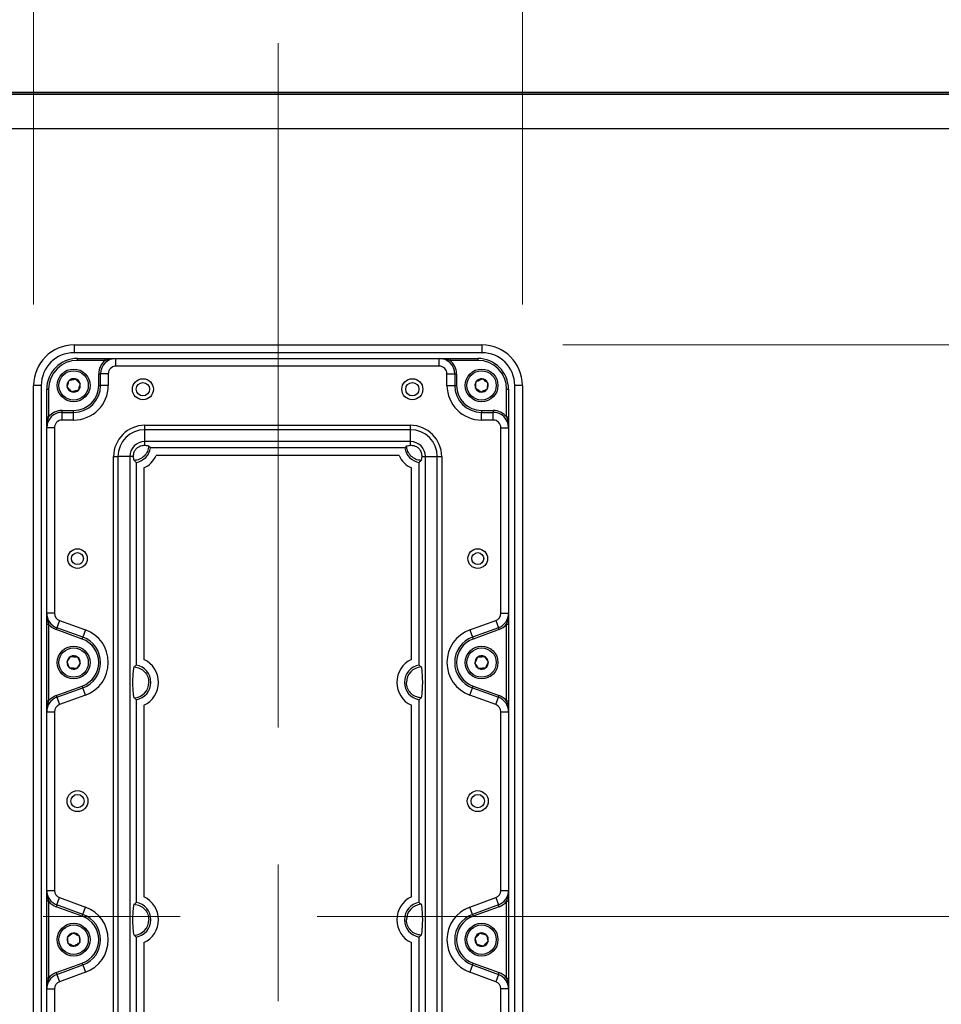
# Model space of a CAD drawing. Header units: inches. Extents: x 0.2 to 16.8, y 0.1 to 10.9.
# Tile 37 of 76: x 13.043 to 13.716, y 4.311 to 5.031. Entities that reach past the tile are written whole.
import ezdxf

# ---------------------------------------------------------------- set-up
doc = ezdxf.new("R2010")
doc.units = ezdxf.units.IN
doc.header["$MEASUREMENT"] = 0
doc.linetypes.add('CENTERX2', pattern=[0.8, 0.5, -0.1, 0.1, -0.1])
doc.styles.add('SLDTEXTSTYLE0', font='TXT', dxfattribs={"width": 0.75})
doc.dimstyles.new('SLDDIMSTYLE16', dxfattribs={"dimtxt": 0.11811, "dimasz": 0.098425, "dimexe": 0, "dimexo": 0.0625, "dimgap": 0.029528, "dimtad": 0, "dimtih": 1, "dimtoh": 1, "dimdec": 0, "dimlfac": 355.6, "dimrnd": 1e-09, "dimzin": 12, "dimdsep": 46, "dimtxsty": 'SLDTEXTSTYLE0', "dimsah": 1, "dimcen": 0.09, "dimadec": 0, "dimazin": 3, "dimtfac": 1, "dimtdec": 0, "dimtofl": 0, "dimtmove": 0, "dimatfit": 3, "dimfxl": 0, "dimfrac": 2, "dimtolj": 1, "dimtzin": 12, "dimarcsym": 0})
doc.dimstyles.new('SLDDIMSTYLE17', dxfattribs={"dimtxt": 0.11811, "dimasz": 0.098425, "dimexe": 0, "dimexo": 0.0625, "dimgap": 0.029528, "dimtad": 0, "dimtih": 1, "dimtoh": 1, "dimdec": 0, "dimlfac": 355.6, "dimrnd": 1e-09, "dimzin": 12, "dimdsep": 46, "dimtxsty": 'SLDTEXTSTYLE0', "dimsah": 1, "dimcen": 0.09, "dimadec": 0, "dimazin": 3, "dimtfac": 1, "dimtdec": 0, "dimtofl": 0, "dimtmove": 0, "dimatfit": 3, "dimfxl": 0, "dimfrac": 2, "dimtolj": 1, "dimtzin": 12, "dimarcsym": 0})
doc.dimstyles.new('SLDDIMSTYLE18', dxfattribs={"dimtxt": 0.11811, "dimasz": 0.098425, "dimexe": 0, "dimexo": 0.0625, "dimgap": 0.029528, "dimtad": 0, "dimtih": 1, "dimtoh": 1, "dimdec": 0, "dimlfac": 355.6, "dimrnd": 1e-09, "dimzin": 12, "dimdsep": 46, "dimtxsty": 'SLDTEXTSTYLE0', "dimsah": 1, "dimcen": 0.09, "dimadec": 0, "dimazin": 3, "dimtfac": 1, "dimtdec": 0, "dimtofl": 0, "dimtmove": 0, "dimatfit": 3, "dimfxl": 0, "dimfrac": 2, "dimtolj": 1, "dimtzin": 12, "dimarcsym": 0})

# ---------------------------------------------------------------- blocks, each defined once
blk = doc.blocks.new('_D_16')
at = {"color": 7, "linetype": 'Continuous', "lineweight": 0}
for p, q in [((12.94271, 6.39308), (12.90672, 6.39308)), ((12.90672, 6.39308), (12.90672, 6.20558)), ((13.24815, 6.39308), (13.28414, 6.39308)), ((13.28414, 6.39308), (13.28414, 6.20558)), ((11.94669, 4.43441), (11.94669, 6.35838)), ((13.94463, 4.43441), (13.94463, 6.35838)), ((11.94669, 6.29933), (12.58498, 6.29933)), ((13.94463, 6.29933), (13.34408, 6.29933)), ((12.90672, 6.20558), (12.94271, 6.20558)), ((13.28414, 6.20558), (13.24815, 6.20558))]:
    blk.add_line(p, q, dxfattribs=at)
at = {"color": 7, "linetype": 'Continuous', "lineweight": 18}
for points in [[(11.94669, 6.29933), (12.04512, 6.27964), (12.04512, 6.31901)], [(13.94463, 6.29933), (13.8462, 6.31901), (13.8462, 6.27964)]]:
    blk.add_solid(points, dxfattribs=at)
at = {"color": 7, "linetype": 'Continuous', "lineweight": 18, "char_height": 0.11811, "attachment_point": 1, "style": 'SLDTEXTSTYLE0'}
for s, insert in [('710', (12.60892, 6.35783)), ('28.0', (12.94271, 6.35783))]:
    blk.add_mtext(s, dxfattribs=dict(at, insert=insert))
blk = doc.blocks.new('_D_17')
at = {"color": 7, "linetype": 'Continuous', "lineweight": 0}
for p, q in [((14.68321, 5.33805), (14.64722, 5.33805)), ((14.64722, 5.33805), (14.64722, 5.15055)), ((14.90139, 5.33805), (14.93737, 5.33805)), ((14.93737, 5.33805), (14.93737, 5.15055)), ((13.05287, 4.82249), (13.05287, 5.2096)), ((13.41002, 4.82249), (13.41002, 5.2096)), ((13.05287, 5.15055), (13.41002, 5.15055)), ((13.41002, 5.15055), (14.28541, 5.15055)), ((14.64722, 5.15055), (14.68321, 5.15055)), ((14.93737, 5.15055), (14.90139, 5.15055))]:
    blk.add_line(p, q, dxfattribs=at)
at = {"color": 7, "linetype": 'Continuous', "lineweight": 18}
for points in [[(13.05287, 5.15055), (13.1513, 5.13086), (13.1513, 5.17023)], [(13.41002, 5.15055), (13.31159, 5.17023), (13.31159, 5.13086)]]:
    blk.add_solid(points, dxfattribs=at)
at = {"color": 7, "linetype": 'Continuous', "lineweight": 18, "char_height": 0.11811, "attachment_point": 1, "style": 'SLDTEXTSTYLE0'}
for s, insert in [('127', (14.34943, 5.3028)), ('5.0', (14.68321, 5.3028)), ('2 PLACES', (14.30936, 5.09131))]:
    blk.add_mtext(s, dxfattribs=dict(at, insert=insert))
blk = doc.blocks.new('_D_18')
at = {"color": 7, "linetype": 'Continuous', "lineweight": 0}
for p, q in [((13.43954, 4.79296), (14.72045, 4.79296)), ((14.66139, 4.79296), (14.66139, 4.66947)), ((14.68321, 4.64548), (14.64722, 4.64548)), ((14.64722, 4.64548), (14.64722, 4.45798)), ((14.90139, 4.64548), (14.93737, 4.64548)), ((14.93737, 4.64548), (14.93737, 4.45798)), ((14.64722, 4.45798), (14.68321, 4.45798)), ((14.93737, 4.45798), (14.90139, 4.45798)), ((14.66139, 4.12648), (14.66139, 4.24649)), ((13.43954, 4.12648), (14.72045, 4.12648))]:
    blk.add_line(p, q, dxfattribs=at)
at = {"color": 7, "linetype": 'Continuous', "lineweight": 18}
for points in [[(14.66139, 4.79296), (14.64171, 4.69454), (14.68108, 4.69454)], [(14.66139, 4.12648), (14.68108, 4.22491), (14.64171, 4.22491)]]:
    blk.add_solid(points, dxfattribs=at)
at = {"color": 7, "linetype": 'Continuous', "lineweight": 18, "char_height": 0.11811, "attachment_point": 1, "style": 'SLDTEXTSTYLE0'}
for s, insert in [('237', (14.34943, 4.61023)), ('9.3', (14.68321, 4.61023)), ('2 PLACES', (14.30936, 4.39874))]:
    blk.add_mtext(s, dxfattribs=dict(at, insert=insert))

msp = doc.modelspace()

# ---------------------------------------------------------------- linework, layer by layer
at = {"color": 7, "linetype": 'CENTERX2', "lineweight": 18}
for p, q in [((13.23145, 5.01343), (13.23145, 3.90601)), ((11.65993, 4.37535), (14.21278, 4.37535))]:
    msp.add_line(p, q, dxfattribs=at)
at = {"color": 7, "linetype": 'Continuous', "lineweight": 25}
for p, q in [((14.03963, 4.97743), (11.85169, 4.97743)), ((11.85169, 4.97743), (14.03963, 4.97743)), ((11.85169, 4.97616), (14.03963, 4.97616)), ((14.03963, 4.95099), (11.85169, 4.95099)), ((13.0824, 4.79296), (13.38049, 4.79296)), ((13.0824, 4.79296), (13.0824, 4.78734)), ((13.38049, 4.79296), (13.38049, 4.78734)), ((13.38049, 4.78734), (13.0824, 4.78734)), ((13.08493, 4.78171), (13.08493, 4.78312)), ((13.08493, 4.78312), (13.1051, 4.78312)), ((13.1051, 4.78171), (13.08493, 4.78171)), ((13.1051, 4.78171), (13.1051, 4.78312)), ((13.11305, 4.77749), (13.11305, 4.78312)), ((13.11305, 4.78312), (13.34927, 4.78312)), ((13.34927, 4.77749), (13.11305, 4.77749)), ((13.34927, 4.77749), (13.34927, 4.78312)), ((13.35723, 4.78312), (13.35723, 4.78171)), ((13.35723, 4.78312), (13.37739, 4.78312)), ((13.37739, 4.78171), (13.35723, 4.78171)), ((13.37739, 4.78312), (13.37739, 4.78171)), ((13.1004, 4.77187), (13.1018, 4.77187)), ((13.1004, 4.76343), (13.1004, 4.77187)), ((13.10743, 4.77187), (13.1018, 4.77187)), ((13.1018, 4.76343), (13.1018, 4.77187)), ((13.10743, 4.77187), (13.10743, 4.76343)), ((13.3549, 4.76343), (13.3549, 4.77187)), ((13.3549, 4.77187), (13.36052, 4.77187)), ((13.36052, 4.77187), (13.36052, 4.76343)), ((13.36052, 4.77187), (13.36193, 4.77187)), ((13.36193, 4.77187), (13.36193, 4.76343)), ((13.05287, 4.15601), (13.05287, 4.76343)), ((13.0585, 4.76343), (13.05287, 4.76343)), ((13.0585, 4.76343), (13.0585, 4.15601)), ((13.1004, 4.76343), (13.1018, 4.76343)), ((13.10743, 4.76343), (13.1018, 4.76343)), ((13.3549, 4.76343), (13.36052, 4.76343)), ((13.36052, 4.76343), (13.36193, 4.76343)), ((13.41002, 4.76343), (13.40439, 4.76343)), ((13.40439, 4.15601), (13.40439, 4.76343)), ((13.41002, 4.76343), (13.41002, 4.15601)), ((13.06243, 4.76062), (13.06384, 4.76062)), ((13.06243, 4.74045), (13.06243, 4.76062)), ((13.06384, 4.76062), (13.06384, 4.74045)), ((13.39849, 4.74045), (13.39849, 4.76062)), ((13.39849, 4.76062), (13.39989, 4.76062)), ((13.39989, 4.76062), (13.39989, 4.74045)), ((13.07368, 4.74375), (13.07368, 4.74515)), ((13.07368, 4.74515), (13.08212, 4.74515)), ((13.07368, 4.73812), (13.07368, 4.74375)), ((13.07368, 4.74375), (13.08212, 4.74375)), ((13.08212, 4.74375), (13.08212, 4.74515)), ((13.08212, 4.73812), (13.08212, 4.74375)), ((13.38021, 4.74515), (13.38864, 4.74515)), ((13.38021, 4.74515), (13.38021, 4.74375)), ((13.38021, 4.73812), (13.38021, 4.74375)), ((13.38021, 4.74375), (13.38864, 4.74375)), ((13.38864, 4.74515), (13.38864, 4.74375)), ((13.38864, 4.73812), (13.38864, 4.74375)), ((13.06243, 4.74045), (13.06384, 4.74045)), ((13.08212, 4.73812), (13.07368, 4.73812)), ((13.13414, 4.73427), (13.32818, 4.73427)), ((13.13414, 4.73104), (13.13414, 4.73427)), ((13.32818, 4.73104), (13.32818, 4.73427)), ((13.38864, 4.73812), (13.38021, 4.73812)), ((13.39849, 4.74045), (13.39989, 4.74045)), ((13.06806, 4.7325), (13.06243, 4.7325)), ((13.06243, 4.59695), (13.06243, 4.7325)), ((13.06806, 4.7325), (13.06806, 4.59695)), ((13.32818, 4.73104), (13.13414, 4.73104)), ((13.13414, 4.7224), (13.13414, 4.73104)), ((13.32818, 4.7224), (13.32818, 4.73104)), ((13.39427, 4.59695), (13.39427, 4.7325)), ((13.39427, 4.7325), (13.39989, 4.7325)), ((13.39989, 4.7325), (13.39989, 4.59695)), ((13.32818, 4.7224), (13.13414, 4.7224)), ((13.13414, 4.71966), (13.13414, 4.7224)), ((13.32818, 4.71966), (13.32818, 4.7224)), ((13.324, 4.71774), (13.13833, 4.71774)), ((13.3199, 4.71212), (13.14243, 4.71212)), ((13.11129, 4.20803), (13.11129, 4.71141)), ((13.11129, 4.71141), (13.11451, 4.71141)), ((13.11451, 4.71141), (13.11451, 4.20803)), ((13.12315, 4.71141), (13.11451, 4.71141)), ((13.12315, 4.71141), (13.12315, 4.20803)), ((13.12589, 4.71141), (13.12315, 4.71141)), ((13.12781, 4.70722), (13.12781, 4.55905)), ((13.33451, 4.55905), (13.33451, 4.70722)), ((13.33643, 4.71141), (13.33918, 4.71141)), ((13.33918, 4.71141), (13.34781, 4.71141)), ((13.33918, 4.20803), (13.33918, 4.71141)), ((13.34781, 4.20803), (13.34781, 4.71141)), ((13.34781, 4.71141), (13.35104, 4.71141)), ((13.35104, 4.71141), (13.35104, 4.20803)), ((13.13344, 4.70313), (13.13344, 4.56315)), ((13.32889, 4.56315), (13.32889, 4.70313)), ((13.06806, 4.59695), (13.06243, 4.59695)), ((13.39427, 4.59695), (13.39989, 4.59695)), ((13.07176, 4.59166), (13.06984, 4.58638)), ((13.07176, 4.59166), (13.09078, 4.58474)), ((13.37155, 4.58474), (13.39057, 4.59166)), ((13.39057, 4.59166), (13.39249, 4.58638)), ((13.06243, 4.58899), (13.06384, 4.58899)), ((13.06243, 4.53292), (13.06243, 4.58899)), ((13.06384, 4.58899), (13.06384, 4.53292)), ((13.06935, 4.58506), (13.06984, 4.58638)), ((13.08837, 4.57814), (13.06935, 4.58506)), ((13.08885, 4.57946), (13.06984, 4.58638)), ((13.09078, 4.58474), (13.08885, 4.57946)), ((13.37155, 4.58474), (13.37347, 4.57946)), ((13.39249, 4.58638), (13.37347, 4.57946)), ((13.39297, 4.58506), (13.37395, 4.57814)), ((13.39297, 4.58506), (13.39249, 4.58638)), ((13.39849, 4.58899), (13.39989, 4.58899)), ((13.39849, 4.53292), (13.39849, 4.58899)), ((13.39989, 4.58899), (13.39989, 4.53292)), ((13.08837, 4.57814), (13.08885, 4.57946)), ((13.37347, 4.57946), (13.37395, 4.57814)), ((13.06935, 4.53686), (13.08837, 4.54378)), ((13.06984, 4.53554), (13.08885, 4.54246)), ((13.08837, 4.54378), (13.08885, 4.54246)), ((13.09078, 4.53718), (13.08885, 4.54246)), ((13.37155, 4.53718), (13.37347, 4.54246)), ((13.37347, 4.54246), (13.37395, 4.54378)), ((13.37347, 4.54246), (13.39249, 4.53554)), ((13.37395, 4.54378), (13.39297, 4.53686)), ((13.06243, 4.53292), (13.06384, 4.53292)), ((13.06935, 4.53686), (13.06984, 4.53554)), ((13.06984, 4.53554), (13.07176, 4.53025)), ((13.09078, 4.53718), (13.07176, 4.53025)), ((13.12781, 4.53381), (13.12781, 4.38563)), ((13.33451, 4.38563), (13.33451, 4.53381)), ((13.39057, 4.53025), (13.37155, 4.53718)), ((13.39057, 4.53025), (13.39249, 4.53554)), ((13.39249, 4.53554), (13.39297, 4.53686)), ((13.39849, 4.53292), (13.39989, 4.53292)), ((13.06243, 4.39447), (13.06243, 4.52497)), ((13.06243, 4.52497), (13.06806, 4.52497)), ((13.06806, 4.52497), (13.06806, 4.39447)), ((13.13344, 4.52971), (13.13344, 4.38973)), ((13.32889, 4.38973), (13.32889, 4.52971)), ((13.39427, 4.39447), (13.39427, 4.52497)), ((13.39427, 4.52497), (13.39989, 4.52497)), ((13.39989, 4.52497), (13.39989, 4.39447)), ((13.06243, 4.39447), (13.06806, 4.39447)), ((13.06984, 4.3839), (13.07176, 4.38919)), ((13.07176, 4.38919), (13.09078, 4.38227)), ((13.37155, 4.38227), (13.39057, 4.38919)), ((13.39057, 4.38919), (13.39249, 4.3839)), ((13.39427, 4.39447), (13.39989, 4.39447)), ((13.06384, 4.38652), (13.06243, 4.38652)), ((13.06243, 4.33045), (13.06243, 4.38652)), ((13.06384, 4.38652), (13.06384, 4.33045)), ((13.06984, 4.3839), (13.06935, 4.38258)), ((13.08837, 4.37566), (13.06935, 4.38258)), ((13.08885, 4.37698), (13.06984, 4.3839)), ((13.08885, 4.37698), (13.09078, 4.38227)), ((13.37347, 4.37698), (13.37155, 4.38227)), ((13.39249, 4.3839), (13.37347, 4.37698)), ((13.39297, 4.38258), (13.37395, 4.37566)), ((13.39297, 4.38258), (13.39249, 4.3839)), ((13.39849, 4.38652), (13.39989, 4.38652)), ((13.39849, 4.33045), (13.39849, 4.38652)), ((13.39989, 4.38652), (13.39989, 4.33045)), ((13.08885, 4.37698), (13.08837, 4.37566)), ((13.37347, 4.37698), (13.37395, 4.37566)), ((13.12781, 4.36039), (13.12781, 4.21222)), ((13.33451, 4.21222), (13.33451, 4.36039)), ((13.13344, 4.35629), (13.13344, 4.21632)), ((13.32889, 4.21632), (13.32889, 4.35629)), ((13.06935, 4.33439), (13.08837, 4.34131)), ((13.06984, 4.33306), (13.08885, 4.33999)), ((13.08885, 4.33999), (13.08837, 4.34131)), ((13.08885, 4.33999), (13.09078, 4.3347)), ((13.37347, 4.33999), (13.37155, 4.3347)), ((13.37347, 4.33999), (13.37395, 4.34131)), ((13.37347, 4.33999), (13.39249, 4.33306)), ((13.37395, 4.34131), (13.39297, 4.33439)), ((13.06935, 4.33439), (13.06984, 4.33306)), ((13.06984, 4.33306), (13.07176, 4.32778)), ((13.09078, 4.3347), (13.07176, 4.32778)), ((13.39057, 4.32778), (13.37155, 4.3347)), ((13.39249, 4.33306), (13.39057, 4.32778)), ((13.39249, 4.33306), (13.39297, 4.33439)), ((13.06384, 4.33045), (13.06243, 4.33045)), ((13.39849, 4.33045), (13.39989, 4.33045)), ((13.06243, 4.32249), (13.06806, 4.32249)), ((13.06243, 4.18694), (13.06243, 4.32249)), ((13.06806, 4.32249), (13.06806, 4.18694)), ((13.39427, 4.18694), (13.39427, 4.32249)), ((13.39989, 4.32249), (13.39427, 4.32249)), ((13.39989, 4.32249), (13.39989, 4.18694))]:
    msp.add_line(p, q, dxfattribs=at)
for centre, radius in [((13.08212, 4.76343), 0.01195), ((13.08212, 4.76343), 0.01072), ((13.38021, 4.76343), 0.01195), ((13.38021, 4.76343), 0.01072), ((13.13274, 4.76062), 0.00767), ((13.13274, 4.76062), 0.00486), ((13.32959, 4.76062), 0.00767), ((13.32959, 4.76062), 0.00486), ((13.08493, 4.63689), 0.00717), ((13.08493, 4.63689), 0.00436), ((13.37739, 4.63689), 0.00717), ((13.37739, 4.63689), 0.00436), ((13.08212, 4.56096), 0.01195), ((13.08212, 4.56096), 0.01072), ((13.38021, 4.56096), 0.01195), ((13.38021, 4.56096), 0.01072), ((13.08493, 4.45972), 0.00767), ((13.37739, 4.45972), 0.00767), ((13.08493, 4.45972), 0.00486), ((13.37739, 4.45972), 0.00486), ((13.08212, 4.35848), 0.01195), ((13.08212, 4.35848), 0.01072), ((13.38021, 4.35848), 0.01195), ((13.38021, 4.35848), 0.01072)]:
    msp.add_circle(centre, radius, dxfattribs=at)
for centre, radius, start, end in [((13.0824, 4.76343), 0.02953, 90, 180), ((13.38049, 4.76343), 0.02953, 0, 90), ((13.0824, 4.76343), 0.0239, 90, 180), ((13.38049, 4.76343), 0.0239, 0, 90), ((13.08493, 4.76062), 0.0225, 90, 180), ((13.08493, 4.76062), 0.02109, 90, 180), ((13.11305, 4.77187), 0.01265, 128.94244, 180), ((13.11305, 4.77187), 0.01125, 90, 180), ((13.11305, 4.77187), 0.00562, 90, 180), ((13.34927, 4.77187), 0.01125, 0, 90), ((13.34927, 4.77187), 0.00562, 0, 90), ((13.34927, 4.77187), 0.01265, 0, 51.05756), ((13.37739, 4.76062), 0.0225, 0, 90), ((13.37739, 4.76062), 0.02109, 0, 90), ((13.08212, 4.76343), 0.00487, 135.3406, 195.3406), ((13.08212, 4.76343), 0.00487, 75.3406, 135.3406), ((13.08212, 4.76343), 0.02531, 270, 0), ((13.08212, 4.76343), 0.01969, 270, 0), ((13.08212, 4.76343), 0.01828, 270, 0), ((13.08212, 4.76343), 0.00487, 15.3406, 75.3406), ((13.08212, 4.76343), 0.00487, 315.3406, 15.3406), ((13.38021, 4.76343), 0.02531, 180, 270), ((13.38021, 4.76343), 0.01969, 180, 270), ((13.38021, 4.76343), 0.01828, 180, 270), ((13.38021, 4.76343), 0.00487, 145.3406, 205.3406), ((13.38021, 4.76343), 0.00487, 85.3406, 145.3406), ((13.38021, 4.76343), 0.00487, 25.3406, 85.3406), ((13.38021, 4.76343), 0.00487, 325.3406, 25.3406), ((13.08212, 4.76343), 0.00487, 195.3406, 255.3406), ((13.08212, 4.76343), 0.00487, 255.3406, 315.3406), ((13.38021, 4.76343), 0.00487, 205.3406, 265.3406), ((13.38021, 4.76343), 0.00487, 265.3406, 325.3406), ((13.07368, 4.7325), 0.01125, 90, 180), ((13.07368, 4.7325), 0.01265, 90, 141.05756), ((13.38864, 4.7325), 0.01265, 38.94244, 90), ((13.38864, 4.7325), 0.01125, 0, 90), ((13.07368, 4.7325), 0.00562, 90, 180), ((13.13414, 4.71141), 0.02286, 90, 180), ((13.32818, 4.71141), 0.02286, 0, 90), ((13.38864, 4.7325), 0.00562, 0, 90), ((13.13414, 4.71141), 0.01963, 90, 180), ((13.32818, 4.71141), 0.01963, 0, 90), ((13.13414, 4.71141), 0.011, 90, 180), ((13.32818, 4.71141), 0.011, 0, 90), ((13.12571, 4.71984), 0.0128, 279.46821, 350.53179), ((13.12571, 4.71984), 0.01842, 294.81027, 335.18973), ((13.33662, 4.71984), 0.01842, 204.81027, 245.18973), ((13.33662, 4.71984), 0.0128, 189.46821, 260.53179), ((13.07368, 4.59695), 0.01125, 180, 250), ((13.07368, 4.59695), 0.00562, 180, 250), ((13.38864, 4.59695), 0.00562, 290, 0), ((13.38864, 4.59695), 0.01125, 290, 0), ((13.07368, 4.59695), 0.01265, 218.94244, 250), ((13.08212, 4.56096), 0.02531, 290, 70), ((13.38021, 4.56096), 0.02531, 110, 250), ((13.38864, 4.59695), 0.01265, 290, 321.05756), ((13.08212, 4.56096), 0.01828, 290, 70), ((13.08212, 4.56096), 0.01969, 290, 70), ((13.38021, 4.56096), 0.01969, 110, 250), ((13.38021, 4.56096), 0.01828, 110, 250), ((13.08212, 4.56096), 0.00487, 175.3406, 235.3406), ((13.08212, 4.56096), 0.00487, 115.3406, 175.3406), ((13.08212, 4.56096), 0.00487, 55.3406, 115.3406), ((13.08212, 4.56096), 0.00487, 355.3406, 55.3406), ((13.12571, 4.54643), 0.01842, 294.81027, 65.18973), ((13.33662, 4.54643), 0.01842, 114.81027, 245.18973), ((13.38021, 4.56096), 0.00487, 125.3406, 185.3406), ((13.38021, 4.56096), 0.00487, 65.3406, 125.3406), ((13.38021, 4.56096), 0.00487, 5.3406, 65.3406), ((13.38021, 4.56096), 0.00487, 305.3406, 5.3406), ((13.08212, 4.56096), 0.00487, 235.3406, 295.3406), ((13.08212, 4.56096), 0.00487, 295.3406, 355.3406), ((13.12571, 4.54643), 0.0128, 279.46821, 80.53179), ((13.33662, 4.54643), 0.0128, 99.46821, 260.53179), ((13.33662, 4.54643), 0.01132, 93.19882, 180), ((13.38021, 4.56096), 0.00487, 185.3406, 245.3406), ((13.38021, 4.56096), 0.00487, 245.3406, 305.3406), ((13.12571, 4.54643), 0.01132, 273.19882, 0), ((13.07368, 4.52497), 0.01125, 110, 180), ((13.07368, 4.52497), 0.01265, 110, 141.05756), ((13.38864, 4.52497), 0.01125, 0, 70), ((13.38864, 4.52497), 0.01265, 38.94244, 70), ((13.07368, 4.52497), 0.00562, 110, 180), ((13.38864, 4.52497), 0.00562, 0, 70), ((13.07368, 4.39447), 0.01125, 180, 250), ((13.07368, 4.39447), 0.00562, 180, 250), ((13.12571, 4.37301), 0.01842, 294.81027, 65.18973), ((13.33662, 4.37301), 0.01842, 114.81027, 245.18973), ((13.38864, 4.39447), 0.00562, 290, 0), ((13.38864, 4.39447), 0.01125, 290, 0), ((13.07368, 4.39447), 0.01265, 218.94244, 250), ((13.08212, 4.35848), 0.02531, 290, 70), ((13.12571, 4.37301), 0.0128, 279.46821, 80.53179), ((13.33662, 4.37301), 0.0128, 99.46821, 260.53179), ((13.33662, 4.37301), 0.01132, 93.19882, 180), ((13.38021, 4.35848), 0.02531, 110, 250), ((13.38864, 4.39447), 0.01265, 290, 321.05756), ((13.08212, 4.35848), 0.01828, 290, 70), ((13.08212, 4.35848), 0.01969, 290, 70), ((13.38021, 4.35848), 0.01969, 110, 250), ((13.38021, 4.35848), 0.01828, 110, 250), ((13.12571, 4.37301), 0.01132, 273.19882, 0), ((13.08212, 4.35848), 0.00487, 155.3406, 215.3406), ((13.08212, 4.35848), 0.00487, 95.3406, 155.3406), ((13.08212, 4.35848), 0.00487, 35.3406, 95.3406), ((13.08212, 4.35848), 0.00487, 335.3406, 35.3406), ((13.38021, 4.35848), 0.00487, 165.3406, 225.3406), ((13.38021, 4.35848), 0.00487, 105.3406, 165.3406), ((13.38021, 4.35848), 0.00487, 45.3406, 105.3406), ((13.38021, 4.35848), 0.00487, 345.3406, 45.3406), ((13.08212, 4.35848), 0.00487, 215.3406, 275.3406), ((13.08212, 4.35848), 0.00487, 275.3406, 335.3406), ((13.38021, 4.35848), 0.00487, 225.3406, 285.3406), ((13.38021, 4.35848), 0.00487, 285.3406, 345.3406), ((13.07368, 4.32249), 0.01125, 110, 180), ((13.07368, 4.32249), 0.01265, 110, 141.05756), ((13.38864, 4.32249), 0.01125, 0, 70), ((13.38864, 4.32249), 0.01265, 38.94244, 70), ((13.07368, 4.32249), 0.00562, 110, 180), ((13.38864, 4.32249), 0.00562, 0, 70)]:
    msp.add_arc(centre, radius, start, end, dxfattribs=at)
for points, knots in [([(13.1051, 4.78171), (13.10589, 4.78195), (13.10851, 4.78272), (13.11118, 4.78312), (13.11304, 4.78312), (13.11305, 4.78312)], [0, 0, 0, 0, 0.303332, 0.995651, 1, 1, 1, 1]), ([(13.1051, 4.78312), (13.10603, 4.78312), (13.10885, 4.78312), (13.11136, 4.78312), (13.11304, 4.78312), (13.11305, 4.78312)], [0, 0, 0, 0, 0.327533, 0.996087, 1, 1, 1, 1]), ([(13.34927, 4.78312), (13.34928, 4.78312), (13.35115, 4.78312), (13.35382, 4.78272), (13.35643, 4.78195), (13.35723, 4.78171)], [0, 0, 0, 0, 0.004349, 0.696668, 1, 1, 1, 1]), ([(13.34927, 4.78312), (13.34928, 4.78312), (13.35096, 4.78312), (13.35348, 4.78312), (13.3563, 4.78312), (13.35723, 4.78312)], [0, 0, 0, 0, 0.003913, 0.672467, 1, 1, 1, 1]), ([(13.07742, 4.76214), (13.07749, 4.76241), (13.07769, 4.76316), (13.07805, 4.76455), (13.0784, 4.7659), (13.07859, 4.76663), (13.07865, 4.76686)], [0, 0, 0, 0, 0.1809422, 0.5062926, 0.8439745, 1, 1, 1, 1]), ([(13.07865, 4.76686), (13.07933, 4.76704), (13.08048, 4.76736), (13.08215, 4.76782), (13.08298, 4.76804), (13.08335, 4.76815)], [0, 0, 0, 0, 0.439117, 0.751367, 1, 1, 1, 1]), ([(13.08335, 4.76815), (13.08385, 4.76766), (13.0847, 4.76682), (13.08593, 4.7656), (13.08654, 4.76499), (13.08682, 4.76472)], [0, 0, 0, 0, 0.439117, 0.751367, 1, 1, 1, 1]), ([(13.08682, 4.76472), (13.08676, 4.76449), (13.08656, 4.76376), (13.08621, 4.76242), (13.08585, 4.76103), (13.08565, 4.76028), (13.08558, 4.76001)], [0, 0, 0, 0, 0.1560255, 0.4937074, 0.8190578, 1, 1, 1, 1]), ([(13.3758, 4.76135), (13.37583, 4.76163), (13.37589, 4.7624), (13.37601, 4.76383), (13.37612, 4.76521), (13.37618, 4.76597), (13.3762, 4.7662)], [0, 0, 0, 0, 0.180942, 0.506293, 0.843975, 1, 1, 1, 1]), ([(13.3762, 4.7662), (13.37683, 4.7665), (13.37791, 4.76701), (13.37948, 4.76775), (13.38026, 4.76812), (13.3806, 4.76829)], [0, 0, 0, 0, 0.439117, 0.751367, 1, 1, 1, 1]), ([(13.3806, 4.76829), (13.38118, 4.76789), (13.38216, 4.76721), (13.38358, 4.76623), (13.38429, 4.76574), (13.38461, 4.76552)], [0, 0, 0, 0, 0.4391165, 0.7513669, 1, 1, 1, 1]), ([(13.38461, 4.76552), (13.38459, 4.76528), (13.38453, 4.76453), (13.38442, 4.76314), (13.3843, 4.76171), (13.38424, 4.76094), (13.38421, 4.76066)], [0, 0, 0, 0, 0.156025, 0.493707, 0.819058, 1, 1, 1, 1]), ([(13.08089, 4.75872), (13.08039, 4.75921), (13.07954, 4.76005), (13.07831, 4.76127), (13.07769, 4.76188), (13.07742, 4.76214)], [0, 0, 0, 0, 0.439117, 0.751367, 1, 1, 1, 1]), ([(13.08558, 4.76001), (13.08491, 4.75983), (13.08376, 4.75951), (13.08209, 4.75905), (13.08126, 4.75882), (13.08089, 4.75872)], [0, 0, 0, 0, 0.439117, 0.751367, 1, 1, 1, 1]), ([(13.37981, 4.75858), (13.37924, 4.75898), (13.37826, 4.75965), (13.37683, 4.76064), (13.37612, 4.76113), (13.3758, 4.76135)], [0, 0, 0, 0, 0.439117, 0.751367, 1, 1, 1, 1]), ([(13.38421, 4.76066), (13.38358, 4.76036), (13.3825, 4.75985), (13.38094, 4.75911), (13.38016, 4.75874), (13.37981, 4.75858)], [0, 0, 0, 0, 0.439117, 0.751367, 1, 1, 1, 1]), ([(13.06243, 4.7325), (13.06243, 4.73251), (13.06243, 4.73437), (13.06283, 4.73704), (13.0636, 4.73966), (13.06384, 4.74045)], [0, 0, 0, 0, 0.004349, 0.696668, 1, 1, 1, 1]), ([(13.06243, 4.7325), (13.06243, 4.73251), (13.06243, 4.73419), (13.06243, 4.7367), (13.06243, 4.73953), (13.06243, 4.74045)], [0, 0, 0, 0, 0.003913, 0.672467, 1, 1, 1, 1]), ([(13.39849, 4.74045), (13.39872, 4.73966), (13.3995, 4.73704), (13.39989, 4.73437), (13.39989, 4.73251), (13.39989, 4.7325)], [0, 0, 0, 0, 0.3033316, 0.9956507, 1, 1, 1, 1]), ([(13.39989, 4.74045), (13.39989, 4.73953), (13.39989, 4.7367), (13.39989, 4.73419), (13.39989, 4.73251), (13.39989, 4.7325)], [0, 0, 0, 0, 0.327533, 0.996087, 1, 1, 1, 1]), ([(13.12589, 4.71141), (13.12588, 4.71223), (13.12587, 4.71346), (13.12654, 4.71531), (13.1272, 4.7164), (13.12772, 4.71706), (13.1283, 4.71766), (13.12895, 4.7182), (13.12993, 4.71884), (13.13192, 4.71968), (13.1332, 4.71967), (13.13414, 4.71966)], [0, 0, 0, 0, 0.260487, 0.390976, 0.435323, 0.480085, 0.512784, 0.54542, 0.597761, 0.702244, 1, 1, 1, 1]), ([(13.13414, 4.71966), (13.13481, 4.7196), (13.13616, 4.71948), (13.13694, 4.71933), (13.137, 4.71924), (13.13701, 4.71921)], [0, 0, 0, 0, 0.418365, 0.847556, 1, 1, 1, 1]), ([(13.13701, 4.71921), (13.13725, 4.71896), (13.1377, 4.71847), (13.13813, 4.71798), (13.13833, 4.71774)], [0, 0, 0, 0, 0.51814, 1, 1, 1, 1]), ([(13.324, 4.71774), (13.32424, 4.71803), (13.32467, 4.71852), (13.32512, 4.71901), (13.32531, 4.71921)], [0, 0, 0, 0, 0.585554, 1, 1, 1, 1]), ([(13.32531, 4.71921), (13.32561, 4.71932), (13.32603, 4.71948), (13.32771, 4.71962), (13.32818, 4.71966)], [0, 0, 0, 0, 0.716845, 1, 1, 1, 1]), ([(13.32818, 4.71966), (13.329, 4.71967), (13.33024, 4.71968), (13.33208, 4.71901), (13.33317, 4.71835), (13.33384, 4.71784), (13.33443, 4.71726), (13.33497, 4.71661), (13.33561, 4.71563), (13.33646, 4.71363), (13.33644, 4.71235), (13.33643, 4.71141)], [0, 0, 0, 0, 0.260383, 0.390819, 0.435179, 0.479953, 0.512654, 0.54529, 0.597586, 0.701924, 1, 1, 1, 1]), ([(13.12634, 4.70854), (13.12623, 4.70884), (13.12607, 4.70926), (13.12593, 4.71093), (13.12589, 4.71141)], [0, 0, 0, 0, 0.71682, 1, 1, 1, 1]), ([(13.12781, 4.70722), (13.12752, 4.70747), (13.12703, 4.70789), (13.12654, 4.70835), (13.12634, 4.70854)], [0, 0, 0, 0, 0.5855541, 1, 1, 1, 1]), ([(13.33599, 4.70854), (13.33573, 4.7083), (13.33524, 4.70785), (13.33475, 4.70743), (13.33451, 4.70722)], [0, 0, 0, 0, 0.51814, 1, 1, 1, 1]), ([(13.33643, 4.71141), (13.33637, 4.71074), (13.33625, 4.70939), (13.3361, 4.70861), (13.33601, 4.70855), (13.33599, 4.70854)], [0, 0, 0, 0, 0.418385, 0.847601, 1, 1, 1, 1]), ([(13.06243, 4.59695), (13.06243, 4.59694), (13.06243, 4.59508), (13.06283, 4.5924), (13.0636, 4.58979), (13.06384, 4.58899)], [0, 0, 0, 0, 0.004349, 0.696668, 1, 1, 1, 1]), ([(13.06243, 4.58899), (13.06243, 4.58992), (13.06243, 4.59274), (13.06243, 4.59526), (13.06243, 4.59694), (13.06243, 4.59695)], [0, 0, 0, 0, 0.327533, 0.996087, 1, 1, 1, 1]), ([(13.39849, 4.58899), (13.39872, 4.58979), (13.3995, 4.5924), (13.39989, 4.59508), (13.39989, 4.59694), (13.39989, 4.59695)], [0, 0, 0, 0, 0.303332, 0.995651, 1, 1, 1, 1]), ([(13.39989, 4.59695), (13.39989, 4.59694), (13.39989, 4.59526), (13.39989, 4.59274), (13.39989, 4.58992), (13.39989, 4.58899)], [0, 0, 0, 0, 0.003913, 0.672467, 1, 1, 1, 1]), ([(13.07726, 4.56135), (13.07742, 4.56158), (13.07786, 4.56222), (13.07868, 4.5634), (13.07947, 4.56454), (13.0799, 4.56516), (13.08003, 4.56536)], [0, 0, 0, 0, 0.1809422, 0.5062926, 0.8439745, 1, 1, 1, 1]), ([(13.07935, 4.55695), (13.07905, 4.55758), (13.07854, 4.55866), (13.0778, 4.56023), (13.07743, 4.56101), (13.07726, 4.56135)], [0, 0, 0, 0, 0.439117, 0.751367, 1, 1, 1, 1]), ([(13.08003, 4.56536), (13.08073, 4.5653), (13.08192, 4.56521), (13.08365, 4.56507), (13.08451, 4.565), (13.08489, 4.56496)], [0, 0, 0, 0, 0.4391165, 0.7513669, 1, 1, 1, 1]), ([(13.08489, 4.56496), (13.08519, 4.56433), (13.0857, 4.56326), (13.08644, 4.56169), (13.08681, 4.56091), (13.08697, 4.56056)], [0, 0, 0, 0, 0.4391165, 0.7513669, 1, 1, 1, 1]), ([(13.37536, 4.56051), (13.37547, 4.56076), (13.3758, 4.56146), (13.3764, 4.56277), (13.37697, 4.56403), (13.37729, 4.56471), (13.37739, 4.56493)], [0, 0, 0, 0, 0.180942, 0.506293, 0.843975, 1, 1, 1, 1]), ([(13.37739, 4.56493), (13.37808, 4.565), (13.37927, 4.56511), (13.381, 4.56527), (13.38186, 4.56535), (13.38224, 4.56539)], [0, 0, 0, 0, 0.4391165, 0.7513669, 1, 1, 1, 1]), ([(13.38224, 4.56539), (13.38264, 4.56482), (13.38333, 4.56384), (13.38434, 4.56243), (13.38483, 4.56172), (13.38506, 4.56141)], [0, 0, 0, 0, 0.439117, 0.751367, 1, 1, 1, 1]), ([(13.38506, 4.56141), (13.38496, 4.56119), (13.38464, 4.56051), (13.38406, 4.55925), (13.38346, 4.55794), (13.38314, 4.55724), (13.38302, 4.55699)], [0, 0, 0, 0, 0.156025, 0.493707, 0.819058, 1, 1, 1, 1]), ([(13.0842, 4.55656), (13.08351, 4.55661), (13.08232, 4.55671), (13.08059, 4.55685), (13.07973, 4.55692), (13.07935, 4.55695)], [0, 0, 0, 0, 0.439117, 0.751367, 1, 1, 1, 1]), ([(13.08697, 4.56056), (13.08684, 4.56037), (13.08641, 4.55975), (13.08562, 4.5586), (13.0848, 4.55742), (13.08436, 4.55678), (13.0842, 4.55656)], [0, 0, 0, 0, 0.156025, 0.493707, 0.819058, 1, 1, 1, 1]), ([(13.12634, 4.53512), (13.12627, 4.53522), (13.12611, 4.53544), (13.12587, 4.53736), (13.12567, 4.53983), (13.12552, 4.54229), (13.12545, 4.54393), (13.12542, 4.54547), (13.12541, 4.54641), (13.12542, 4.54737), (13.12545, 4.54882), (13.12553, 4.55088), (13.12568, 4.55314), (13.12587, 4.55544), (13.12609, 4.55731), (13.12626, 4.55759), (13.12634, 4.55773)], [0, 0, 0, 0, 0.096056, 0.2260318, 0.3558558, 0.4114695, 0.4674697, 0.4854829, 0.4996168, 0.5137783, 0.5331948, 0.5823119, 0.6733143, 0.7663235, 0.8815757, 1, 1, 1, 1]), ([(13.12634, 4.55773), (13.12659, 4.55797), (13.12708, 4.55843), (13.12758, 4.55885), (13.12781, 4.55905)], [0, 0, 0, 0, 0.51814, 1, 1, 1, 1]), ([(13.33451, 4.55905), (13.3348, 4.5588), (13.33529, 4.55838), (13.33578, 4.55792), (13.33599, 4.55773)], [0, 0, 0, 0, 0.5855541, 1, 1, 1, 1]), ([(13.33599, 4.55773), (13.33605, 4.55764), (13.33621, 4.55742), (13.33645, 4.5555), (13.33666, 4.55303), (13.3368, 4.55057), (13.33688, 4.54893), (13.33691, 4.54738), (13.33692, 4.54645), (13.33691, 4.54549), (13.33688, 4.54404), (13.33679, 4.54198), (13.33665, 4.53971), (13.33645, 4.53742), (13.33623, 4.53555), (13.33607, 4.53527), (13.33599, 4.53512)], [0, 0, 0, 0, 0.096056, 0.226032, 0.355856, 0.411469, 0.46747, 0.485483, 0.499617, 0.513778, 0.533195, 0.582312, 0.673314, 0.766323, 0.881576, 1, 1, 1, 1]), ([(13.37817, 4.55653), (13.37777, 4.5571), (13.37708, 4.55807), (13.37608, 4.55949), (13.37558, 4.56019), (13.37536, 4.56051)], [0, 0, 0, 0, 0.439117, 0.751367, 1, 1, 1, 1]), ([(13.38302, 4.55699), (13.38233, 4.55692), (13.38114, 4.55681), (13.37941, 4.55665), (13.37856, 4.55657), (13.37817, 4.55653)], [0, 0, 0, 0, 0.439117, 0.751367, 1, 1, 1, 1]), ([(13.06243, 4.52497), (13.06243, 4.52498), (13.06243, 4.52684), (13.06283, 4.52951), (13.0636, 4.53213), (13.06384, 4.53292)], [0, 0, 0, 0, 0.004349, 0.696668, 1, 1, 1, 1]), ([(13.06243, 4.52497), (13.06243, 4.52498), (13.06243, 4.52666), (13.06243, 4.52917), (13.06243, 4.532), (13.06243, 4.53292)], [0, 0, 0, 0, 0.003913, 0.672467, 1, 1, 1, 1]), ([(13.12781, 4.53381), (13.12752, 4.53405), (13.12703, 4.53448), (13.12654, 4.53493), (13.12634, 4.53512)], [0, 0, 0, 0, 0.5855541, 1, 1, 1, 1]), ([(13.33599, 4.53512), (13.33573, 4.53489), (13.33524, 4.53443), (13.33475, 4.53401), (13.33451, 4.53381)], [0, 0, 0, 0, 0.51814, 1, 1, 1, 1]), ([(13.39989, 4.52497), (13.39989, 4.52498), (13.39989, 4.52684), (13.3995, 4.52951), (13.39872, 4.53213), (13.39849, 4.53292)], [0, 0, 0, 0, 0.004349, 0.696668, 1, 1, 1, 1]), ([(13.39989, 4.53292), (13.39989, 4.532), (13.39989, 4.52917), (13.39989, 4.52666), (13.39989, 4.52498), (13.39989, 4.52497)], [0, 0, 0, 0, 0.327533, 0.996087, 1, 1, 1, 1]), ([(13.06243, 4.39447), (13.06243, 4.39446), (13.06243, 4.3926), (13.06283, 4.38993), (13.0636, 4.38732), (13.06384, 4.38652)], [0, 0, 0, 0, 0.004349, 0.696668, 1, 1, 1, 1]), ([(13.06243, 4.38652), (13.06243, 4.38745), (13.06243, 4.39027), (13.06243, 4.39278), (13.06243, 4.39446), (13.06243, 4.39447)], [0, 0, 0, 0, 0.327533, 0.996087, 1, 1, 1, 1]), ([(13.39849, 4.38652), (13.39872, 4.38732), (13.3995, 4.38993), (13.39989, 4.3926), (13.39989, 4.39446), (13.39989, 4.39447)], [0, 0, 0, 0, 0.3033316, 0.9956507, 1, 1, 1, 1]), ([(13.39989, 4.39447), (13.39989, 4.39446), (13.39989, 4.39278), (13.39989, 4.39027), (13.39989, 4.38745), (13.39989, 4.38652)], [0, 0, 0, 0, 0.003913, 0.672467, 1, 1, 1, 1]), ([(13.12634, 4.36171), (13.12627, 4.3618), (13.12611, 4.36203), (13.12587, 4.36394), (13.12567, 4.36641), (13.12552, 4.36888), (13.12545, 4.37051), (13.12542, 4.37206), (13.12541, 4.37299), (13.12542, 4.37395), (13.12545, 4.37541), (13.12553, 4.37747), (13.12568, 4.37973), (13.12587, 4.38203), (13.12609, 4.38389), (13.12626, 4.38418), (13.12634, 4.38432)], [0, 0, 0, 0, 0.096056, 0.226032, 0.355856, 0.411469, 0.46747, 0.485483, 0.499617, 0.513778, 0.533195, 0.582312, 0.673314, 0.766323, 0.881576, 1, 1, 1, 1]), ([(13.12634, 4.38432), (13.12659, 4.38455), (13.12708, 4.38501), (13.12758, 4.38543), (13.12781, 4.38563)], [0, 0, 0, 0, 0.5181398, 1, 1, 1, 1]), ([(13.33451, 4.38563), (13.3348, 4.38539), (13.33529, 4.38497), (13.33578, 4.38451), (13.33599, 4.38432)], [0, 0, 0, 0, 0.5855541, 1, 1, 1, 1]), ([(13.33599, 4.38432), (13.33605, 4.38422), (13.33621, 4.384), (13.33645, 4.38209), (13.33666, 4.37962), (13.3368, 4.37715), (13.33688, 4.37551), (13.33691, 4.37397), (13.33692, 4.37304), (13.33691, 4.37207), (13.33688, 4.37062), (13.33679, 4.36856), (13.33665, 4.3663), (13.33645, 4.364), (13.33623, 4.36213), (13.33607, 4.36185), (13.33599, 4.36171)], [0, 0, 0, 0, 0.096056, 0.226032, 0.355856, 0.411469, 0.46747, 0.485483, 0.499617, 0.513778, 0.533195, 0.582312, 0.673314, 0.766323, 0.881576, 1, 1, 1, 1]), ([(13.07769, 4.36052), (13.07792, 4.36068), (13.07855, 4.36113), (13.07972, 4.36196), (13.08085, 4.36276), (13.08147, 4.3632), (13.08167, 4.36333)], [0, 0, 0, 0, 0.180942, 0.506293, 0.843975, 1, 1, 1, 1]), ([(13.07815, 4.35567), (13.07808, 4.35636), (13.07797, 4.35755), (13.07781, 4.35928), (13.07773, 4.36014), (13.07769, 4.36052)], [0, 0, 0, 0, 0.439117, 0.751367, 1, 1, 1, 1]), ([(13.08167, 4.36333), (13.0823, 4.36304), (13.08338, 4.36254), (13.08496, 4.36182), (13.08574, 4.36146), (13.08609, 4.3613)], [0, 0, 0, 0, 0.4391165, 0.7513669, 1, 1, 1, 1]), ([(13.08609, 4.3613), (13.08616, 4.36061), (13.08627, 4.35942), (13.08643, 4.35769), (13.08651, 4.35683), (13.08655, 4.35645)], [0, 0, 0, 0, 0.439117, 0.751367, 1, 1, 1, 1]), ([(13.12781, 4.36039), (13.12752, 4.36064), (13.12703, 4.36106), (13.12654, 4.36152), (13.12634, 4.36171)], [0, 0, 0, 0, 0.5855541, 1, 1, 1, 1]), ([(13.33599, 4.36171), (13.33573, 4.36147), (13.33524, 4.36102), (13.33475, 4.36059), (13.33451, 4.36039)], [0, 0, 0, 0, 0.51814, 1, 1, 1, 1]), ([(13.37549, 4.35972), (13.37569, 4.35991), (13.37623, 4.36047), (13.37724, 4.36149), (13.37822, 4.36247), (13.37875, 4.36301), (13.37892, 4.36318)], [0, 0, 0, 0, 0.1809422, 0.5062926, 0.8439745, 1, 1, 1, 1]), ([(13.37678, 4.35502), (13.3766, 4.35569), (13.37628, 4.35684), (13.37582, 4.35851), (13.3756, 4.35935), (13.37549, 4.35972)], [0, 0, 0, 0, 0.439117, 0.751367, 1, 1, 1, 1]), ([(13.37892, 4.36318), (13.37959, 4.363), (13.38075, 4.3627), (13.38242, 4.36226), (13.38326, 4.36205), (13.38363, 4.36195)], [0, 0, 0, 0, 0.4391165, 0.7513669, 1, 1, 1, 1]), ([(13.38363, 4.36195), (13.38381, 4.36128), (13.38413, 4.36013), (13.38459, 4.35845), (13.38482, 4.35762), (13.38492, 4.35725)], [0, 0, 0, 0, 0.4391165, 0.7513669, 1, 1, 1, 1]), ([(13.08257, 4.35363), (13.08194, 4.35393), (13.08085, 4.35442), (13.07928, 4.35515), (13.07849, 4.35551), (13.07815, 4.35567)], [0, 0, 0, 0, 0.439117, 0.751367, 1, 1, 1, 1]), ([(13.08655, 4.35645), (13.08635, 4.35631), (13.08573, 4.35588), (13.0846, 4.35507), (13.08343, 4.35424), (13.0828, 4.35379), (13.08257, 4.35363)], [0, 0, 0, 0, 0.156025, 0.493707, 0.819058, 1, 1, 1, 1]), ([(13.3815, 4.35379), (13.38082, 4.35396), (13.37967, 4.35426), (13.37799, 4.3547), (13.37715, 4.35492), (13.37678, 4.35502)], [0, 0, 0, 0, 0.4391165, 0.7513669, 1, 1, 1, 1]), ([(13.38492, 4.35725), (13.38475, 4.35708), (13.38422, 4.35654), (13.38324, 4.35556), (13.38224, 4.35454), (13.38169, 4.35398), (13.3815, 4.35379)], [0, 0, 0, 0, 0.156025, 0.493707, 0.819058, 1, 1, 1, 1]), ([(13.06384, 4.33045), (13.0636, 4.32965), (13.06283, 4.32704), (13.06243, 4.32437), (13.06243, 4.32251), (13.06243, 4.32249)], [0, 0, 0, 0, 0.303332, 0.995651, 1, 1, 1, 1]), ([(13.06243, 4.32249), (13.06243, 4.3225), (13.06243, 4.32418), (13.06243, 4.3267), (13.06243, 4.32952), (13.06243, 4.33045)], [0, 0, 0, 0, 0.003913, 0.672467, 1, 1, 1, 1]), ([(13.39989, 4.32249), (13.39989, 4.32251), (13.39989, 4.32437), (13.3995, 4.32704), (13.39872, 4.32965), (13.39849, 4.33045)], [0, 0, 0, 0, 0.004349, 0.696668, 1, 1, 1, 1]), ([(13.39989, 4.33045), (13.39989, 4.32952), (13.39989, 4.3267), (13.39989, 4.32418), (13.39989, 4.3225), (13.39989, 4.32249)], [0, 0, 0, 0, 0.327533, 0.996087, 1, 1, 1, 1])]:
    msp.add_open_spline(points, degree=3, knots=knots, dxfattribs=at)
for points in [[(13.13701, 4.71921), (13.13679, 4.71785), (13.13634, 4.71511), (13.13387, 4.71168), (13.13044, 4.70921), (13.12771, 4.70876), (13.12634, 4.70854)], [(13.33599, 4.70854), (13.33462, 4.70876), (13.33188, 4.70921), (13.32845, 4.71168), (13.32598, 4.71511), (13.32554, 4.71785), (13.32531, 4.71921)], [(13.12634, 4.55773), (13.12776, 4.5575), (13.1306, 4.55702), (13.13411, 4.55438), (13.13656, 4.55072), (13.13687, 4.54786), (13.13703, 4.54643)], [(13.33599, 4.53512), (13.33457, 4.53536), (13.33173, 4.53584), (13.32821, 4.53848), (13.32577, 4.54214), (13.32545, 4.545), (13.3253, 4.54643)], [(13.12634, 4.38432), (13.12776, 4.38408), (13.1306, 4.3836), (13.13411, 4.38096), (13.13656, 4.37731), (13.13687, 4.37444), (13.13703, 4.37301)], [(13.33599, 4.36171), (13.33457, 4.36195), (13.33173, 4.36242), (13.32821, 4.36507), (13.32577, 4.36872), (13.32545, 4.37158), (13.3253, 4.37301)]]:
    msp.add_open_spline(points, degree=3, dxfattribs=at)

# ---------------------------------------------------------------- dimensions: what is measured, and where the dimension line sits
at = {"color": 7, "linetype": 'Continuous', "lineweight": 18}
dim = msp.add_linear_dim(base=(13.94463, 6.29933), p1=(11.94669, 4.37535), p2=(13.94463, 4.37535), dimstyle='SLDDIMSTYLE16', dxfattribs=at)
dim.commit()
dim.dimension.update_dxf_attribs({"geometry": '_D_16', "text_midpoint": (12.96453, 6.29933), "dimtype": 160})
dim = msp.add_linear_dim(base=(13.41002, 5.15055), p1=(13.05287, 4.76343), p2=(13.41002, 4.76343), text='<>\\P2 PLACES', dimstyle='SLDDIMSTYLE17', dxfattribs=at)
dim.commit()
dim.dimension.update_dxf_attribs({"geometry": '_D_17', "text_midpoint": (14.66139, 5.15055), "dimtype": 160})
dim = msp.add_linear_dim(base=(14.66139, 4.12648), p1=(13.38049, 4.79296), p2=(13.38049, 4.12648), angle=90, text='<>\\P2 PLACES', dimstyle='SLDDIMSTYLE18', dxfattribs=at)
dim.commit()
dim.dimension.update_dxf_attribs({"geometry": '_D_18', "text_midpoint": (14.66139, 4.45798), "dimtype": 160})

doc.saveas('drawing.dxf')
